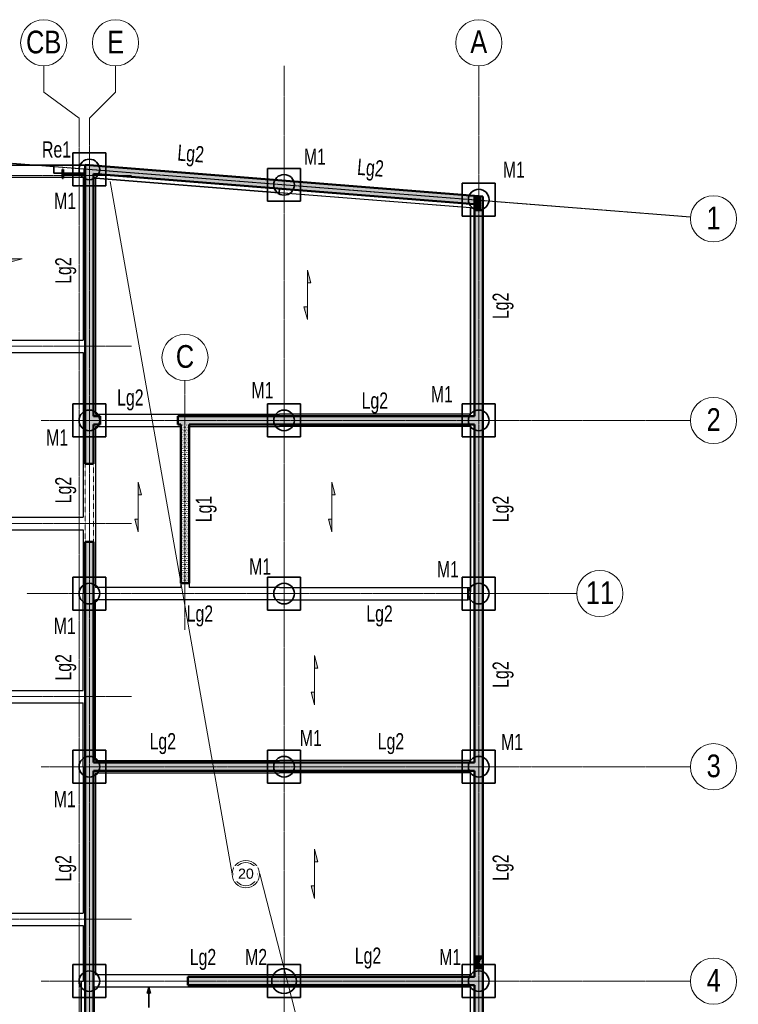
# Model space of a CAD drawing. Header units: millimetres. Extents: x 8234 to 125818, y -4600 to 79170.
# Tile 6 of 10: x 28747 to 46189, y 55287 to 79170. Entities that reach past the tile are written whole.
import ezdxf

# ---------------------------------------------------------------- set-up
doc = ezdxf.new("R2010")
doc.units = ezdxf.units.MM
for name, pattern in [('AREST - Caché - Court', [2.0292, 1.5, -0.5292]), ('Ligne de quadrillage', [11, 1, -1, 8, -1]), ('Projeté', [3.96875, 2.38125, -1.5875])]:
    doc.linetypes.add(name, pattern=pattern)
for name, color, linetype, lineweight in [('A-DETL-GENF', 92, 'Projeté', 15), ('A-DETL-MEDM', 33, 'Continuous', 25), ('A-DETL-THIN', 151, 'Continuous', 20), ('A-DOOR', 31, 'Continuous', 20), ('A-FLOR', 192, 'Continuous', 15), ('A-GLAZ', 151, 'Continuous', 20), ('A-WALL', 113, 'Continuous', 20), ('A-WALL-PATT', 111, 'Continuous', 30), ('G-ANNO-TEXT', 231, 'Continuous', 15), ('S-BEAM', 12, 'Continuous', 15), ('S-BEAM-IDEN', 2, 'Continuous', 15), ('S-COLS', 52, 'Continuous', 15), ('S-FLOR-SYMB', 171, 'Continuous', 15), ('S-FNDN', 32, 'Continuous', 20), ('S-FNDN-IDEN', 2, 'Continuous', 15), ('S-GRID', 1, 'Continuous', 15), ('S-GRID-IDEN', 1, 'Continuous', 15)]:
    doc.layers.add(name, color=color, linetype=linetype, lineweight=lineweight)
doc.styles.add('Arial', font='arial.ttf', dxfattribs={"width": 0.8, "height": 550.778443})
doc.styles.add('Arial_1', font='arial.ttf', dxfattribs={"height": 245.883234})
doc.styles.add('Arial_2', font='arial.ttf', dxfattribs={"width": 0.7, "height": 393.413174})
pattern_1 = [(0, (869.333, 232.937), (23.813, 47.625), [3.353, -44.272])]
pattern_2 = [(0, (869.333, 232.937), (7.938, 15.875), [3.353, -12.522])]

# ---------------------------------------------------------------- blocks, each defined once
blk = doc.blocks.new('Porte-Ouverture - 189x280h-944138-FONDATIONS')
at = {"layer": 'A-DETL-GENF'}
for p, q in [((937, 100), (-953, 100)), ((-953, -100), (937, -100))]:
    blk.add_line(p, q, dxfattribs=at)
at = {"layer": 'A-DETL-MEDM'}
for p, q in [((-953, 100), (-953, -100)), ((937, -100), (937, 100))]:
    blk.add_line(p, q, dxfattribs=at)
blk = doc.blocks.new('IPE-Poutrelles-Poteau - IPE550-V8-FONDATIONS')
at = {"layer": 'S-COLS', "linetype": 'AREST - Caché - Court'}
h = blk.add_hatch(dxfattribs=at)
h.set_pattern_fill('FP_12', color=230, style=0, pattern_type=2)
h.set_pattern_definition([(270, (-75196.865, 29194.715), (15.875, -7.937), [3.353, -12.522])])
edge = h.paths.add_edge_path(flags=0)
edge.add_line((105, 275), (105, 257.8))
edge.add_line((105, 257.8), (29.55, 257.8))
edge.add_arc((29.55, 233.8), 24, 90, 180)
edge.add_line((5.55, 233.8), (5.55, -233.8))
edge.add_arc((29.55, -233.8), 24, 180, 270)
edge.add_line((29.55, -257.8), (105, -257.8))
edge.add_line((105, -257.8), (105, -275))
edge.add_line((105, -275), (-105, -275))
edge.add_line((-105, -275), (-105, -257.8))
edge.add_line((-105, -257.8), (-29.55, -257.8))
edge.add_arc((-29.55, -233.8), 24, 270, 360)
edge.add_line((-5.55, -233.8), (-5.55, 233.8))
edge.add_arc((-29.55, 233.8), 24, 0, 90)
edge.add_line((-29.55, 257.8), (-105, 257.8))
edge.add_line((-105, 257.8), (-105, 275))
edge.add_line((-105, 275), (105, 275))
at = {"layer": 'S-COLS', "lineweight": 50}
for p, q in [((105, 275), (-105, 275)), ((-105, 275), (-105, 257.8)), ((-105, 257.8), (-29.55, 257.8)), ((29.55, 257.8), (105, 257.8)), ((105, 257.8), (105, 275)), ((-5.55, 233.8), (-5.55, -233.8)), ((5.55, -233.8), (5.55, 233.8)), ((-29.55, -257.8), (-105, -257.8)), ((-105, -257.8), (-105, -275)), ((-105, -275), (105, -275)), ((105, -257.8), (29.55, -257.8)), ((105, -275), (105, -257.8))]:
    blk.add_line(p, q, dxfattribs=at)
at = {"layer": 'S-COLS', "linetype": 'AREST - Caché - Court'}
for p, q in [((-105, 275), (-105, 275)), ((-105, 257.8), (-105, 257.8)), ((105, 275), (105, 275)), ((105, 257.8), (105, 257.8)), ((-105, -257.8), (-105, -257.8)), ((-105, -275), (-105, -275)), ((105, -257.8), (105, -257.8)), ((105, -275), (105, -275))]:
    blk.add_line(p, q, dxfattribs=at)
at = {"layer": 'S-COLS', "lineweight": 50}
for centre, start, end in [((-29.55, 233.8), 0, 90), ((29.55, 233.8), 90, 180), ((-29.55, -233.8), 270, 0), ((29.55, -233.8), 180, 270)]:
    blk.add_arc(centre, 24, start, end, dxfattribs=at)
blk = doc.blocks.new('Poteaux angle - 20 x 35cm-1117564-FONDATIONS')
at = {"layer": 'S-COLS', "linetype": 'AREST - Caché - Court'}
h = blk.add_hatch(dxfattribs=at)
h.set_pattern_fill('FP_14', color=230, style=0, pattern_type=2)
h.set_pattern_definition(pattern_2)
h.paths.add_polyline_path([(39989, 74550), (39789, 74550), (39789, 74899), (39989, 74883)], flags=0)
at = {"layer": 'S-COLS', "lineweight": 50}
for p, q in [((39989, 74883), (39789, 74899)), ((39789, 74899), (39789, 74550)), ((39989, 74550), (39989, 74883)), ((39789, 74550), (39989, 74550))]:
    blk.add_line(p, q, dxfattribs=at)
at = {"layer": 'S-COLS', "linetype": 'AREST - Caché - Court'}
for p, q in [((39789, 74899), (39789, 74899)), ((39989, 74883), (39989, 74883)), ((39789, 74550), (39789, 74550)), ((39989, 74550), (39989, 74550))]:
    blk.add_line(p, q, dxfattribs=at)
blk = doc.blocks.new('Resa avec pochage-vue vers le haut - RESA 31x40h-1201241-FONDATIONS')
at = {"layer": 'A-DETL-GENF', "linetype": 'Continuous'}
blk.add_hatch(color=256, dxfattribs=at).paths.add_polyline_path([(-30, 0), (-185, -100), (-185, 100)], flags=0)
at = {"layer": 'A-GLAZ', "lineweight": 15}
blk.add_hatch(color=256, dxfattribs=at).paths.add_polyline_path([(-30, 0), (125, 100), (125, -100)], flags=0)
at = {"layer": 'A-DETL-GENF', "linetype": 'Continuous'}
for p, q in [((-30, 0), (-185, 100)), ((-185, 100), (-185, -100)), ((-185, -100), (-30, 0)), ((125, 100), (-30, 0)), ((-30, 0), (125, -100)), ((125, -100), (125, 100))]:
    blk.add_line(p, q, dxfattribs=at)
blk = doc.blocks.new('Quadrillage - M_Extrémité de la ligne de quadrillage - Cercle Arest-424986-FONDATIONS')
at = {"layer": 'S-GRID-IDEN'}
blk.add_circle((0, 0), 5.6, dxfattribs=at)
blk = doc.blocks.new('M_Sens de portée fixe - Dalle unidirectionnelle - 06 mm-77493-FONDATIONS')
at = {"layer": 'S-FLOR-SYMB'}
for points in [[(-2.93, 0.82), (-2.93, 0), (-6, 0)], [(2.93, -0.82), (2.93, 0), (6, 0)]]:
    blk.add_hatch(color=256, dxfattribs=at).paths.add_polyline_path(points, flags=0)
for p, q in [((-2.93, 0.82), (-6, 0)), ((0, 0), (-6, 0)), ((-2.93, 0), (-2.93, 0.82)), ((0, 0), (6, 0)), ((2.93, -0.82), (6, 0)), ((2.93, 0), (2.93, -0.82))]:
    blk.add_line(p, q, dxfattribs=at)
blk = doc.blocks.new('Etiquette Dalle Epaisseur-AREST - Dalle Brut-1108061-FONDATIONS')
at = {"layer": 'S-FNDN-IDEN'}
for radius in [3.31, 2.81]:
    blk.add_circle((0, -2.59), radius, dxfattribs=at)
blk = doc.blocks.new('M_Sens de portée fixe - Dalle bidirectionnelle - 06 mm-77499-FONDATIONS')
at = {"layer": 'S-FLOR-SYMB'}
for points in [[(0, 3), (0, 6), (0.8, 3)], [(-2.93, 0.82), (-2.93, 0), (-6, 0)], [(2.93, -0.82), (2.93, 0), (6, 0)], [(0, -3), (0, -6), (-0.82, -3)]]:
    blk.add_hatch(color=256, dxfattribs=at).paths.add_polyline_path(points, flags=0)
for p, q in [((0, 6), (0, 0)), ((0.8, 3), (0, 6)), ((0, 3), (0.8, 3)), ((-2.93, 0.82), (-6, 0)), ((0, 0), (-6, 0)), ((-2.93, 0), (-2.93, 0.82)), ((0, 0), (6, 0)), ((0, -6), (0, 0)), ((2.93, -0.82), (6, 0)), ((2.93, 0), (2.93, -0.82)), ((0, -3), (-0.82, -3)), ((-0.82, -3), (0, -6))]:
    blk.add_line(p, q, dxfattribs=at)

msp = doc.modelspace()

# ---------------------------------------------------------------- hatches: boundary and pattern name
at = {"layer": 'A-WALL-PATT', "lineweight": 15}
h = msp.add_hatch(dxfattribs=at)
h.set_pattern_fill('FP_1', color=256, style=0, pattern_type=2)
h.set_pattern_definition(pattern_1)
h.paths.add_polyline_path([(30339.05, 27128.48), (30539.05, 27128.48), (30539.05, 26549.8), (30539.05, 26349.8), (30339.05, 26349.8)], flags=0)
h.paths.add_polyline_path([(30339.05, 35966.85), (30539.05, 35966.85), (30539.05, 33129.8), (30539.05, 32929.8), (30539.05, 28618.48), (30339.05, 28618.48)], flags=0)
h.paths.add_polyline_path([(30339.05, 40751.85), (30539.05, 40751.85), (30539.05, 40099.8), (30539.05, 39899.8), (30539.05, 36996.85), (30339.05, 36996.85)], flags=0)
h.paths.add_polyline_path([(30339.05, 45434.8), (30539.05, 45434.8), (30539.05, 42051.85), (30339.05, 42051.85)], flags=0)
h.paths.add_polyline_path([(30339.05, 50319.8), (30539.05, 50319.8), (30539.05, 47029.8), (30539.05, 46829.8), (30539.05, 46724.8), (30339.05, 46724.8)], flags=0)
h.paths.add_polyline_path([(30339.05, 66507.8), (30539.05, 66507.8), (30539.05, 61149.8), (30539.05, 60949.8), (30339.05, 60949.8)], flags=0)
h.paths.add_polyline_path([(30339.05, 75645.83), (30539.05, 75630.01), (30539.05, 75429.39), (30539.05, 69549.8), (30539.05, 69349.8), (30539.05, 68397.8), (30339.05, 68397.8)], flags=0)
h = msp.add_hatch(dxfattribs=at)
h.set_pattern_fill('FP_1', color=256, style=0, pattern_type=2)
h.set_pattern_definition(pattern_1)
h.paths.add_polyline_path([(39789.05, 74898.6), (39789.05, 74697.98), (30539.05, 75429.39), (30539.05, 75630.01)], flags=0)
h = msp.add_hatch(dxfattribs=at)
h.set_pattern_fill('FP_1', color=256, style=0, pattern_type=2)
h.set_pattern_definition(pattern_1)
h.paths.add_polyline_path([(39989.05, 56461.2), (39789.05, 56461.2), (39789.05, 60949.8), (39789.05, 61149.8), (39789.05, 69349.8), (39789.05, 69549.8), (39789.05, 74697.98), (39789.05, 74898.6), (39989.05, 74882.79)], flags=0)
h.paths.add_polyline_path([(39989.05, 51919.8), (39789.05, 51919.8), (39789.05, 55749.8), (39789.05, 55949.8), (39789.05, 56151.2), (39989.05, 56151.2)], flags=0)
h.paths.add_polyline_path([(39989.05, 50069.8), (39789.05, 50069.8), (39789.05, 50179.8), (39789.05, 50379.8), (39789.05, 50429.8), (39989.05, 50429.8)], flags=0)
h.paths.add_polyline_path([(39989.05, 42651.85), (39789.05, 42651.85), (39789.05, 46829.8), (39789.05, 47029.8), (39789.05, 49069.8), (39989.05, 49069.8)], flags=0)
h.paths.add_polyline_path([(39989.05, 39411.85), (39789.05, 39411.85), (39789.05, 39899.8), (39789.05, 40099.8), (39789.05, 40761.85), (39989.05, 40761.85)], flags=0)
h.paths.add_polyline_path([(39989.05, 26349.8), (39789.05, 26349.8), (39789.05, 26549.8), (39789.05, 32929.8), (39789.05, 33129.8), (39789.05, 38411.85), (39989.05, 38411.85)], flags=0)
h = msp.add_hatch(dxfattribs=at)
h.set_pattern_fill('FP_1', color=256, style=0, pattern_type=2)
h.set_pattern_definition(pattern_1)
h.paths.add_polyline_path([(32589.05, 69349.8), (32589.05, 69549.8), (39789.05, 69549.8), (39789.05, 69349.8), (32859.05, 69349.8), (32659.05, 69349.8)], flags=0)
h.paths.add_polyline_path([(30539.05, 69349.8), (30539.05, 69549.8), (30699.05, 69549.8), (30699.05, 69349.8)], flags=0)
h = msp.add_hatch(dxfattribs=at)
h.set_pattern_fill('FP_1', color=256, style=0, pattern_type=2)
h.set_pattern_definition(pattern_1)
h.paths.add_polyline_path([(32859.05, 65499.8), (32659.05, 65499.8), (32659.05, 69349.8), (32859.05, 69349.8)], flags=0)
h = msp.add_hatch(dxfattribs=at)
h.set_pattern_fill('FP_1', color=256, style=0, pattern_type=2)
h.set_pattern_definition(pattern_1)
h.paths.add_polyline_path([(30539.05, 60949.8), (30539.05, 61149.8), (39789.05, 61149.8), (39789.05, 60949.8)], flags=0)
h = msp.add_hatch(dxfattribs=at)
h.set_pattern_fill('FP_1', color=256, style=0, pattern_type=2)
h.set_pattern_definition(pattern_1)
h.paths.add_polyline_path([(30539.05, 53102.3), (30339.05, 53102.3), (30339.05, 60949.8), (30539.05, 60949.8)], flags=0)
h.paths.add_polyline_path([(30539.05, 51902.3), (30339.05, 51902.3), (30339.05, 52102.3), (30539.05, 52102.3)], flags=0)
h.paths.add_polyline_path([(30539.05, 50319.8), (30339.05, 50319.8), (30339.05, 50412.3), (30539.05, 50412.3)], flags=0)
h = msp.add_hatch(dxfattribs=at)
h.set_pattern_fill('FP_1', color=256, style=0, pattern_type=2)
h.set_pattern_definition(pattern_1)
h.paths.add_polyline_path([(32829.05, 55749.8), (32829.05, 55949.8), (39789.05, 55949.8), (39789.05, 55749.8)], flags=0)
at = {"layer": 'S-COLS', "linetype": 'AREST - Caché - Court'}
h = msp.add_hatch(dxfattribs=at)
h.set_pattern_fill('FP_14', color=230, style=0, pattern_type=2)
h.set_pattern_definition(pattern_2)
h.paths.add_polyline_path([(39989.05, 56151.2), (39789.05, 56151.2), (39789.05, 56461.2), (39989.05, 56461.2)], flags=0)

# ---------------------------------------------------------------- linework, layer by layer
at = {"layer": 'A-DETL-THIN'}
for p, q in [((33902.71, 58449.8), (30941.1, 75245.94)), ((34572.66, 58449.8), (39148.41, 40627.83))]:
    msp.add_line(p, q, dxfattribs=at)
at = {"layer": 'A-FLOR'}
for p, q in [((26552.16, 75344.77), (30289.05, 75344.77)), ((30289.05, 75344.77), (30289.05, 71399.8)), ((30589.05, 69599.8), (30589.05, 75325.12)), ((35053.94, 75072.39), (39789.05, 74697.98)), ((30289.05, 71399.8), (25463.07, 71399.8)), ((25416.04, 71099.8), (30289.05, 71099.8)), ((30289.05, 71099.8), (30289.05, 67099.8)), ((39689.05, 69599.8), (30589.05, 69599.8)), ((30589.05, 65399.8), (30589.05, 69299.8)), ((30589.05, 69299.8), (32659.05, 69299.8)), ((32859.05, 69299.8), (39689.05, 69299.8)), ((30289.05, 67099.8), (25416.04, 67099.8)), ((25416.04, 66799.8), (30289.05, 66799.8)), ((30289.05, 66799.8), (30289.05, 62902.75)), ((32659.05, 65499.8), (32659.05, 65399.8)), ((32859.05, 65399.8), (32859.05, 65499.8)), ((32659.05, 65399.8), (30589.05, 65399.8)), ((32859.05, 65399.8), (39689.05, 65399.8)), ((30589.05, 61199.8), (30589.05, 65099.8)), ((39689.05, 65099.8), (30589.05, 65099.8)), ((30289.05, 62902.75), (25416.04, 62902.75)), ((25416.04, 62602.75), (30289.05, 62602.75)), ((30289.05, 62602.75), (30289.05, 57499.8)), ((39689.05, 61199.8), (30589.05, 61199.8)), ((30589.05, 55999.8), (30589.05, 60899.8)), ((30589.05, 60899.8), (39689.05, 60899.8)), ((30289.05, 57499.8), (25416.04, 57499.8)), ((25416.04, 57199.8), (30289.05, 57199.8)), ((30289.05, 57199.8), (30289.05, 55849.8)), ((39689.05, 55999.8), (30589.05, 55999.8)), ((30559.05, 50429.8), (30559.05, 55699.8)), ((30559.05, 55699.8), (39689.05, 55699.8))]:
    msp.add_line(p, q, dxfattribs=at)
at = {"layer": 'A-WALL', "lineweight": 50}
for p, q in [((30339.05, 75645.83), (30339.05, 68397.8)), ((39989.05, 74882.79), (30339.05, 75645.83)), ((30539.05, 69549.8), (30539.05, 75429.39)), ((30539.05, 75429.39), (39789.05, 74697.98)), ((39989.05, 56461.2), (39989.05, 74882.79)), ((39789.05, 74697.98), (39789.05, 69549.8)), ((30699.05, 69549.8), (30539.05, 69549.8)), ((30699.05, 69349.8), (30699.05, 69549.8)), ((39789.05, 69549.8), (32589.05, 69549.8)), ((32589.05, 69549.8), (32589.05, 69349.8)), ((30539.05, 68397.8), (30539.05, 69349.8)), ((30539.05, 69349.8), (30699.05, 69349.8)), ((32589.05, 69349.8), (32659.05, 69349.8)), ((32659.05, 69349.8), (32659.05, 65499.8)), ((32859.05, 65499.8), (32859.05, 69349.8)), ((32859.05, 69349.8), (39789.05, 69349.8)), ((39789.05, 69349.8), (39789.05, 61149.8)), ((30339.05, 68397.8), (30539.05, 68397.8)), ((30539.05, 66507.8), (30339.05, 66507.8)), ((30339.05, 66507.8), (30339.05, 53102.3)), ((30539.05, 61149.8), (30539.05, 66507.8)), ((32659.05, 65499.8), (32859.05, 65499.8)), ((39789.05, 61149.8), (30539.05, 61149.8)), ((30539.05, 60949.8), (39789.05, 60949.8)), ((30539.05, 53102.3), (30539.05, 60949.8)), ((39789.05, 60949.8), (39789.05, 56461.2)), ((39789.05, 56151.2), (39789.05, 55949.8)), ((39989.05, 51919.8), (39989.05, 56151.2)), ((39789.05, 55949.8), (32829.05, 55949.8)), ((32829.05, 55949.8), (32829.05, 55749.8)), ((32829.05, 55749.8), (39789.05, 55749.8)), ((39789.05, 55749.8), (39789.05, 51919.8))]:
    msp.add_line(p, q, dxfattribs=at)
at = {"layer": 'G-ANNO-TEXT', "color": 250, "lineweight": 35}
for q in [(31839.12, 55545.92), (31919.5, 55545.92), (31879.31, 55206.17)]:
    msp.add_line((31879.31, 55695.92), q, dxfattribs=at)
at = {"layer": 'S-BEAM', "color": 1, "lineweight": 30}
for p, q in [((30351.74, 75644.77), (25266.04, 75644.77)), ((27589.21, 75644.77), (29576.65, 75644.77)), ((29576.65, 75444.77), (29576.65, 75644.77)), ((29576.65, 75644.77), (29576.65, 75444.77)), ((29576.65, 75644.77), (30339.05, 75644.77)), ((30339.05, 75644.77), (30351.74, 75644.77)), ((30339.05, 75525.71), (30339.05, 75644.77)), ((30339.05, 75644.77), (30339.05, 75444.77)), ((30347.17, 75628.45), (30348.49, 75645.08)), ((30348.49, 75645.08), (30347.17, 75628.45)), ((30351.74, 75628.45), (30347.17, 75628.45)), ((30347.17, 75628.45), (30351.74, 75628.45)), ((30348.49, 75645.08), (35069.7, 75271.77)), ((30348.49, 75645.08), (30539.05, 75630.01)), ((30351.74, 75644.77), (30351.74, 75628.45)), ((30351.74, 75628.45), (30351.74, 75644.77)), ((30289.05, 75344.77), (26552.16, 75344.77)), ((30339.05, 75444.77), (29576.65, 75444.77)), ((29576.65, 75444.77), (30339.05, 75444.77)), ((30289.05, 75344.77), (30289.05, 71399.8)), ((35046.05, 74972.7), (30589.05, 75325.12)), ((30589.05, 75325.12), (35046.05, 74972.7)), ((30589.05, 75325.12), (30589.05, 69599.8)), ((39989.05, 74882.79), (35069.7, 75271.77)), ((35053.94, 75072.39), (35046.05, 74972.7)), ((35046.05, 74972.7), (35053.94, 75072.39)), ((39689.05, 74605.58), (35046.05, 74972.7)), ((39789.05, 74597.67), (35046.05, 74972.7)), ((39989.05, 74882.79), (39989.05, 74581.85)), ((39689.05, 69599.8), (39689.05, 74605.58)), ((39689.05, 74605.58), (39689.05, 69599.8)), ((39689.05, 74605.58), (39789.05, 74597.67)), ((39989.05, 74581.85), (39989.05, 69299.8)), ((25463.07, 71399.8), (30289.05, 71399.8)), ((25416.04, 71099.8), (30289.05, 71099.8)), ((30289.05, 71099.8), (30289.05, 69449.8)), ((30589.05, 69599.8), (35049.05, 69599.8)), ((39689.05, 69599.8), (35049.05, 69599.8)), ((30289.05, 69449.8), (30289.05, 67099.8)), ((30589.05, 69299.8), (32659.05, 69299.8)), ((30589.05, 69299.8), (30589.05, 65399.8)), ((32659.05, 69299.8), (32659.05, 65399.8)), ((32859.05, 69299.8), (35049.05, 69299.8)), ((32859.05, 69299.8), (32859.05, 65399.8)), ((39689.05, 69299.8), (35049.05, 69299.8)), ((39689.05, 65399.8), (39689.05, 69299.8)), ((39689.05, 69299.8), (39689.05, 65289.8)), ((39989.05, 69299.8), (39989.05, 65289.8)), ((25416.04, 67099.8), (30289.05, 67099.8)), ((25416.04, 66799.8), (30289.05, 66799.8)), ((30289.05, 66799.8), (30289.05, 65249.8)), ((30289.05, 62902.75), (30289.05, 65249.8)), ((32659.05, 65399.8), (30589.05, 65399.8)), ((35054.05, 65399.8), (32859.05, 65399.8)), ((35054.05, 65399.8), (39626.75, 65399.8)), ((39626.75, 65099.8), (39626.75, 65399.8)), ((39626.75, 65399.8), (39626.75, 65099.8)), ((39689.05, 65289.8), (39689.05, 65399.8)), ((39689.05, 61199.8), (39689.05, 65289.8)), ((39689.05, 65099.8), (39689.05, 65289.8)), ((39989.05, 61149.8), (39989.05, 65289.8)), ((35054.05, 65099.8), (30589.05, 65099.8)), ((30589.05, 61199.8), (30589.05, 65099.8)), ((35054.05, 65099.8), (39626.75, 65099.8)), ((39689.05, 61199.8), (39689.05, 65099.8)), ((25416.04, 62902.75), (30289.05, 62902.75)), ((25416.04, 62602.75), (30289.05, 62602.75)), ((30289.05, 61049.8), (30289.05, 62602.75)), ((30589.05, 61199.8), (35054.05, 61199.8)), ((39689.05, 61199.8), (35054.05, 61199.8)), ((39989.05, 55699.8), (39989.05, 61149.8)), ((30289.05, 61049.8), (30289.05, 57499.8)), ((30589.05, 60899.8), (30589.05, 55999.8)), ((30589.05, 60899.8), (35054.05, 60899.8)), ((39689.05, 60899.8), (35054.05, 60899.8)), ((39689.05, 55999.8), (39689.05, 60899.8)), ((39689.05, 55999.8), (39689.05, 60899.8)), ((25416.04, 57499.8), (30289.05, 57499.8)), ((25416.04, 57199.8), (30289.05, 57199.8)), ((30289.05, 57199.8), (30289.05, 55849.8)), ((35049.05, 55999.8), (30589.05, 55999.8)), ((39689.05, 55999.8), (35049.05, 55999.8)), ((30239.05, 52099.8), (30239.05, 55849.8)), ((30239.05, 55849.8), (30239.05, 52099.8)), ((30239.05, 55849.8), (30289.05, 55849.8)), ((30239.05, 55849.8), (30289.05, 55849.8)), ((35049.05, 55699.8), (30539.05, 55699.8)), ((30559.05, 55699.8), (30539.05, 55699.8)), ((30539.05, 55699.8), (30539.05, 50429.8)), ((39689.05, 55699.8), (35049.05, 55699.8)), ((39689.05, 50429.8), (39689.05, 55699.8)), ((39689.05, 50429.8), (39689.05, 55699.8)), ((39989.05, 50129.8), (39989.05, 55699.8))]:
    msp.add_line(p, q, dxfattribs=at)
at = {"layer": 'S-BEAM-IDEN'}
msp.add_line((37369.05, 69599.8), (37643.36, 69599.8), dxfattribs=at)
at = {"layer": 'S-COLS', "lineweight": 50}
for p, q in [((39789.05, 56461.2), (39789.05, 56151.2)), ((39989.05, 56151.2), (39989.05, 56461.2))]:
    msp.add_line(p, q, dxfattribs=at)
at = {"layer": 'S-FNDN', "color": 3, "lineweight": 35}
for p, q in [((30838.65, 75937.64), (30038.65, 75937.64)), ((30038.65, 75937.64), (30038.65, 75137.64)), ((30038.65, 75137.64), (30038.65, 75937.64)), ((30038.65, 75937.64), (30838.65, 75937.64)), ((30838.65, 75137.64), (30838.65, 75937.64)), ((30838.65, 75937.64), (30838.65, 75137.64)), ((35564.05, 75564), (34764.05, 75564)), ((34764.05, 75564), (34764.05, 74764)), ((34764.05, 74764), (34764.05, 75564)), ((34764.05, 75564), (35564.05, 75564)), ((35564.05, 74764), (35564.05, 75564)), ((35564.05, 75564), (35564.05, 74764)), ((30038.65, 75137.64), (30838.65, 75137.64)), ((30838.65, 75137.64), (30038.65, 75137.64)), ((40289.05, 75205.93), (39489.05, 75205.93)), ((39489.05, 75205.93), (39489.05, 74405.93)), ((39489.05, 74405.93), (39489.05, 75205.93)), ((39489.05, 75205.93), (40289.05, 75205.93)), ((40289.05, 74405.93), (40289.05, 75205.93)), ((40289.05, 75205.93), (40289.05, 74405.93)), ((34764.05, 74764), (35564.05, 74764)), ((35564.05, 74764), (34764.05, 74764)), ((39489.05, 74405.93), (40289.05, 74405.93)), ((40289.05, 74405.93), (39489.05, 74405.93)), ((30839.05, 69849.8), (30039.05, 69849.8)), ((30039.05, 69849.8), (30039.05, 69049.8)), ((30039.05, 69049.8), (30039.05, 69849.8)), ((30039.05, 69849.8), (30839.05, 69849.8)), ((30839.05, 69049.8), (30839.05, 69849.8)), ((30839.05, 69849.8), (30839.05, 69049.8)), ((35564.05, 69849.8), (34764.05, 69849.8)), ((34764.05, 69849.8), (34764.05, 69049.8)), ((34764.05, 69049.8), (34764.05, 69849.8)), ((34764.05, 69849.8), (35564.05, 69849.8)), ((35564.05, 69049.8), (35564.05, 69849.8)), ((35564.05, 69849.8), (35564.05, 69049.8)), ((40289.05, 69849.8), (39489.05, 69849.8)), ((39489.05, 69849.8), (39489.05, 69049.8)), ((39489.05, 69049.8), (39489.05, 69849.8)), ((39489.05, 69849.8), (40289.05, 69849.8)), ((40289.05, 69049.8), (40289.05, 69849.8)), ((40289.05, 69849.8), (40289.05, 69049.8)), ((30039.05, 69049.8), (30839.05, 69049.8)), ((30839.05, 69049.8), (30039.05, 69049.8)), ((34764.05, 69049.8), (35564.05, 69049.8)), ((35564.05, 69049.8), (34764.05, 69049.8)), ((39489.05, 69049.8), (40289.05, 69049.8)), ((40289.05, 69049.8), (39489.05, 69049.8)), ((30839.05, 65649.8), (30039.05, 65649.8)), ((30039.05, 65649.8), (30039.05, 64849.8)), ((30039.05, 64849.8), (30039.05, 65649.8)), ((30039.05, 65649.8), (30839.05, 65649.8)), ((30839.05, 64849.8), (30839.05, 65649.8)), ((30839.05, 65649.8), (30839.05, 64849.8)), ((35564.05, 65649.8), (34764.05, 65649.8)), ((34764.05, 65649.8), (34764.05, 64849.8)), ((34764.05, 64849.8), (34764.05, 65649.8)), ((34764.05, 65649.8), (35564.05, 65649.8)), ((35564.05, 64849.8), (35564.05, 65649.8)), ((35564.05, 65649.8), (35564.05, 64849.8)), ((40289.05, 65649.8), (39489.05, 65649.8)), ((39489.05, 65649.8), (39489.05, 64849.8)), ((39489.05, 64849.8), (39489.05, 65649.8)), ((39489.05, 65649.8), (40289.05, 65649.8)), ((40289.05, 64849.8), (40289.05, 65649.8)), ((40289.05, 65649.8), (40289.05, 64849.8)), ((30039.05, 64849.8), (30839.05, 64849.8)), ((30839.05, 64849.8), (30039.05, 64849.8)), ((34764.05, 64849.8), (35564.05, 64849.8)), ((35564.05, 64849.8), (34764.05, 64849.8)), ((39489.05, 64849.8), (40289.05, 64849.8)), ((40289.05, 64849.8), (39489.05, 64849.8)), ((30839.05, 61449.8), (30039.05, 61449.8)), ((30039.05, 61449.8), (30039.05, 60649.8)), ((30039.05, 60649.8), (30039.05, 61449.8)), ((30039.05, 61449.8), (30839.05, 61449.8)), ((30839.05, 60649.8), (30839.05, 61449.8)), ((30839.05, 61449.8), (30839.05, 60649.8)), ((35564.05, 61449.8), (34764.05, 61449.8)), ((34764.05, 61449.8), (34764.05, 60649.8)), ((34764.05, 60649.8), (34764.05, 61449.8)), ((34764.05, 61449.8), (35564.05, 61449.8)), ((35564.05, 60649.8), (35564.05, 61449.8)), ((35564.05, 61449.8), (35564.05, 60649.8)), ((40289.05, 61449.8), (39489.05, 61449.8)), ((39489.05, 61449.8), (39489.05, 60649.8)), ((39489.05, 60649.8), (39489.05, 61449.8)), ((39489.05, 61449.8), (40289.05, 61449.8)), ((40289.05, 60649.8), (40289.05, 61449.8)), ((40289.05, 61449.8), (40289.05, 60649.8)), ((30039.05, 60649.8), (30839.05, 60649.8)), ((30839.05, 60649.8), (30039.05, 60649.8)), ((34764.05, 60649.8), (35564.05, 60649.8)), ((35564.05, 60649.8), (34764.05, 60649.8)), ((39489.05, 60649.8), (40289.05, 60649.8)), ((40289.05, 60649.8), (39489.05, 60649.8)), ((30839.05, 56249.8), (30039.05, 56249.8)), ((30039.05, 56249.8), (30039.05, 55449.8)), ((30039.05, 55449.8), (30039.05, 56249.8)), ((30039.05, 56249.8), (30839.05, 56249.8)), ((30839.05, 55449.8), (30839.05, 56249.8)), ((30839.05, 56249.8), (30839.05, 55449.8)), ((35564.05, 56249.8), (34764.05, 56249.8)), ((34764.05, 56249.8), (34764.05, 55449.8)), ((34764.05, 55449.8), (34764.05, 56249.8)), ((34764.05, 56249.8), (35564.05, 56249.8)), ((35564.05, 55449.8), (35564.05, 56249.8)), ((35564.05, 56249.8), (35564.05, 55449.8)), ((40289.05, 56249.8), (39489.05, 56249.8)), ((39489.05, 56249.8), (39489.05, 55449.8)), ((39489.05, 55449.8), (39489.05, 56249.8)), ((39489.05, 56249.8), (40289.05, 56249.8)), ((40289.05, 55449.8), (40289.05, 56249.8)), ((40289.05, 56249.8), (40289.05, 55449.8)), ((30039.05, 55449.8), (30839.05, 55449.8)), ((30839.05, 55449.8), (30039.05, 55449.8)), ((34764.05, 55449.8), (35564.05, 55449.8)), ((35564.05, 55449.8), (34764.05, 55449.8)), ((39489.05, 55449.8), (40289.05, 55449.8)), ((40289.05, 55449.8), (39489.05, 55449.8))]:
    msp.add_line(p, q, dxfattribs=at)
for centre, radius, start, end in [((30438.65, 75537.64), 250, 0, 180), ((30438.65, 75537.64), 250, 0, 180), ((30438.65, 75537.64), 250, 180, 0), ((30438.65, 75537.64), 250, 180, 0), ((35164.05, 75164), 250, 0, 180), ((35164.05, 75164), 250, 0, 180), ((35164.05, 75164), 250, 180, 0), ((35164.05, 75164), 250, 180, 0), ((39889.05, 74805.93), 250, 0, 180), ((39889.05, 74805.93), 250, 0, 180), ((39889.05, 74805.93), 250, 180, 0), ((39889.05, 74805.93), 250, 180, 0), ((30439.05, 69449.8), 250, 0, 180), ((30439.05, 69449.8), 250, 0, 180), ((35164.05, 69449.8), 250, 0, 180), ((35164.05, 69449.8), 250, 0, 180), ((39889.05, 69449.8), 250, 0, 180), ((39889.05, 69449.8), 250, 0, 180), ((30439.05, 69449.8), 250, 180, 0), ((30439.05, 69449.8), 250, 180, 0), ((35164.05, 69449.8), 250, 180, 0), ((35164.05, 69449.8), 250, 180, 0), ((39889.05, 69449.8), 250, 180, 0), ((39889.05, 69449.8), 250, 180, 0), ((30439.05, 65249.8), 250, 0, 180), ((30439.05, 65249.8), 250, 0, 180), ((35164.05, 65249.8), 250, 0, 180), ((35164.05, 65249.8), 250, 0, 180), ((39889.05, 65249.8), 250, 0, 180), ((39889.05, 65249.8), 250, 0, 180), ((30439.05, 65249.8), 250, 180, 0), ((30439.05, 65249.8), 250, 180, 0), ((35164.05, 65249.8), 250, 180, 0), ((35164.05, 65249.8), 250, 180, 0), ((39889.05, 65249.8), 250, 180, 0), ((39889.05, 65249.8), 250, 180, 0), ((30439.05, 61049.8), 250, 0, 180), ((30439.05, 61049.8), 250, 0, 180), ((35164.05, 61049.8), 250, 0, 180), ((35164.05, 61049.8), 250, 0, 180), ((39889.05, 61049.8), 250, 0, 180), ((39889.05, 61049.8), 250, 0, 180), ((30439.05, 61049.8), 250, 180, 0), ((30439.05, 61049.8), 250, 180, 0), ((35164.05, 61049.8), 250, 180, 0), ((35164.05, 61049.8), 250, 180, 0), ((39889.05, 61049.8), 250, 180, 0), ((39889.05, 61049.8), 250, 180, 0), ((35164.05, 55849.8), 300, 0, 180), ((35164.05, 55849.8), 300, 0, 180), ((30439.05, 55849.8), 250, 0, 180), ((30439.05, 55849.8), 250, 0, 180), ((39889.05, 55849.8), 250, 0, 180), ((39889.05, 55849.8), 250, 0, 180), ((30439.05, 55849.8), 250, 180, 0), ((30439.05, 55849.8), 250, 180, 0), ((35164.05, 55849.8), 300, 180, 0), ((35164.05, 55849.8), 300, 180, 0), ((39889.05, 55849.8), 250, 180, 0), ((39889.05, 55849.8), 250, 180, 0)]:
    msp.add_arc(centre, radius, start, end, dxfattribs=at)
at = {"layer": 'S-GRID'}
for p, q in [((29329.58, 77414.8), (29329.58, 78049.8)), ((31074.05, 77414.8), (31074.05, 78049.8)), ((30189, 76779.8), (29329.58, 77414.8)), ((30439.05, 76779.8), (31074.05, 77414.8))]:
    msp.add_line(p, q, dxfattribs=at)
at = {"layer": 'S-GRID', "linetype": 'Ligne de quadrillage'}
for p, q in [((35164.05, 78049.8), (35164.05, 39029.49)), ((39889.05, 78049.8), (39889.05, 22839.22)), ((30189, 34222.66), (30189, 76779.8)), ((30439.05, 22839.22), (30439.05, 76779.8)), ((45027.98, 74384.04), (27533.84, 75767.32)), ((31463.06, 75389.77), (11997.71, 75389.77)), ((31463.06, 71249.8), (11997.71, 71249.8)), ((32759.05, 70417.47), (32759.05, 64367.45)), ((45027.98, 69449.8), (29271.34, 69449.8)), ((31463.06, 66949.8), (11997.71, 66949.8)), ((42269.05, 65249.8), (28923, 65249.8)), ((31463.06, 62749.8), (11997.71, 62749.8)), ((45027.98, 61049.8), (29271.34, 61049.8)), ((11997.71, 57349.8), (31463.06, 57349.8)), ((45027.98, 55849.8), (29271.34, 55849.8))]:
    msp.add_line(p, q, dxfattribs=at)

# ---------------------------------------------------------------- block references
at = {"layer": 'A-DOOR', "rotation": 269.9999999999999}
msp.add_blockref('Porte-Ouverture - 189x280h-944138-FONDATIONS', (30439.05, 67444.61), dxfattribs=at)
at = {"layer": 'A-GLAZ', "rotation": 89.99999999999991}
msp.add_blockref('Resa avec pochage-vue vers le haut - RESA 31x40h-1201241-FONDATIONS', (39889.05, 56336.2), dxfattribs=at)
at = {"layer": 'S-COLS', "linetype": 'AREST - Caché - Court', "rotation": 89.99999999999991}
msp.add_blockref('IPE-Poutrelles-Poteau - IPE550-V8-FONDATIONS', (30064.05, 75429.8), dxfattribs=at)
at = {"layer": 'S-COLS', "linetype": 'AREST - Caché - Court'}
msp.add_blockref('Poteaux angle - 20 x 35cm-1117564-FONDATIONS', (0, 0), dxfattribs=at)
at = {"layer": 'S-FLOR-SYMB', "xscale": 99.99999999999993, "yscale": 99.99999999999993, "zscale": 99.99999999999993}
for name, p, rotation in [('M_Sens de portée fixe - Dalle bidirectionnelle - 06 mm-77499-FONDATIONS', (28211.46, 73372.29), 180), ('M_Sens de portée fixe - Dalle unidirectionnelle - 06 mm-77493-FONDATIONS', (35729.17, 72496.05), 269.9999999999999), ('M_Sens de portée fixe - Dalle unidirectionnelle - 06 mm-77493-FONDATIONS', (31624.05, 67349.8), 89.99999999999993), ('M_Sens de portée fixe - Dalle unidirectionnelle - 06 mm-77493-FONDATIONS', (36324.05, 67349.8), 269.9999999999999), ('M_Sens de portée fixe - Dalle unidirectionnelle - 06 mm-77493-FONDATIONS', (35901.35, 63149.8), 269.9999999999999), ('M_Sens de portée fixe - Dalle unidirectionnelle - 06 mm-77493-FONDATIONS', (35901.35, 58449.8), 269.9999999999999)]:
    msp.add_blockref(name, p, dxfattribs=dict(at, rotation=rotation))
at = {"layer": 'S-FNDN-IDEN', "xscale": 99.99999999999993, "yscale": 99.99999999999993, "zscale": 99.99999999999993}
msp.add_blockref('Etiquette Dalle Epaisseur-AREST - Dalle Brut-1108061-FONDATIONS', (34235.99, 58703.77), dxfattribs=at)
at = {"layer": 'S-GRID-IDEN', "xscale": 99.99999999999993, "yscale": 99.99999999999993, "zscale": 99.99999999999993}
for p in [(29329.58, 78609.8), (31074.05, 78609.8)]:
    msp.add_blockref('Quadrillage - M_Extrémité de la ligne de quadrillage - Cercle Arest-424986-FONDATIONS', p, dxfattribs=at)
for p, rotation in [((39889.05, 78609.8), 180), ((45586.24, 74339.9), 85.47897043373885), ((32759.05, 70977.47), 180), ((45587.98, 69449.8), 89.99999999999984), ((42829.05, 65249.8), 89.99999999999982), ((45587.98, 61049.8), 89.99999999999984), ((45587.98, 55849.8), 89.9999999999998)]:
    msp.add_blockref('Quadrillage - M_Extrémité de la ligne de quadrillage - Cercle Arest-424986-FONDATIONS', p, dxfattribs=dict(at, rotation=rotation))

# ---------------------------------------------------------------- texts
at = {"layer": 'S-BEAM-IDEN', "lineweight": 25, "char_height": 393.413, "attachment_point": 3, "line_spacing_factor": 0.938532, "style": 'Arial_2'}
for s, insert, width in [('Re1', (29995.09, 76218.34), 835.2), ('Lg2', (31753.78, 70203.04), 763.2), ('Lg2', (37687.64, 70128.6), 763.2), ('Lg2', (33442.21, 64962.91), 763.2), ('Lg2', (37802, 64962.91), 763.2), ('Lg2', (32541.74, 61865.99), 763.2), ('Lg2', (38078.6, 61865.99), 763.2), ('Lg2', (33516.29, 56630.44), 763.2), ('Lg2', (37522.31, 56664.56), 763.2)]:
    msp.add_mtext(s, dxfattribs=dict(at, insert=insert, width=width))
at = {"layer": 'S-BEAM-IDEN', "lineweight": 25, "char_height": 393.413, "width": 763.2, "attachment_point": 3, "line_spacing_factor": 0.938532, "style": 'Arial_2'}
for s, insert, rotation in [('Lg2', (33235.34, 76095.5), 355.47897), ('Lg2', (37598.82, 75750.47), 355.47897), ('Lg2', (29609.77, 73405.46), 90), ('Lg2', (40224.46, 72548.62), 90), ('Lg2', (29609.77, 68081.47), 90), ('Lg2', (40224.46, 67622.34), 90), ('Lg1', (33016.93, 67622.34), 90), ('Lg2', (29609.77, 63780.74), 90), ('Lg2', (40224.46, 63605.71), 90), ('Lg2', (29609.77, 58905.53), 90), ('Lg2', (40224.46, 58923.22), 90)]:
    msp.add_mtext(s, dxfattribs=dict(at, insert=insert, rotation=rotation))
at = {"layer": 'S-FNDN-IDEN', "char_height": 393.413, "width": 633.6, "attachment_point": 2, "line_spacing_factor": 0.938532, "style": 'Arial_2'}
for s, insert in [('M1', (35912.41, 76043.5)), ('M1', (40742, 75728.44)), ('M1', (29849.54, 74971.81)), ('M1', (34639.89, 70378.17)), ('M1', (38994.66, 70283.04)), ('M1', (29656.19, 69230.48)), ('M1', (34583.93, 66102.47)), ('M1', (39140.46, 66036.86)), ('M1', (29840.3, 64664.3)), ('M1', (35813.68, 61942.16)), ('M1', (40695.61, 61847.03)), ('M1', (29840.3, 60460.22)), ('M2', (34485.19, 56630.44)), ('M1', (39197.13, 56630.44))]:
    msp.add_mtext(s, dxfattribs=dict(at, insert=insert))
at = {"layer": 'S-GRID-IDEN', "lineweight": 40, "attachment_point": 2, "line_spacing_factor": 0.938532, "style": 'Arial'}
for s, insert, char_height, width in [('CB', (29329.46, 78903.85), 550.778, 1007.9735), ('E', (31073.93, 78903.85), 550.78, 483.8273), ('A', (39889.17, 78909.01), 550.78, 483.8273), ('1', (45588.8, 74636.2), 550.78, 403.1894), ('C', (32759.17, 71276.67), 550.78, 524.1462), ('2', (45590.56, 69746.3), 550.78, 403.1894), ('11', (42831.63, 65546.3), 550.778, 806.3788), ('3', (45590.56, 61346.3), 550.78, 403.1894), ('4', (45590.56, 56146.3), 550.78, 403.1894)]:
    msp.add_mtext(s, dxfattribs=dict(at, insert=insert, char_height=char_height, width=width))

# ---------------------------------------------------------------- next in the draw order: texts
at = {"layer": 'S-FNDN-IDEN', "insert": (34237.54, 58578.69), "char_height": 245.883, "width": 456, "attachment_point": 2, "line_spacing_factor": 0.938532, "style": 'Arial_1', "bg_fill": 3, "box_fill_scale": 1.25, "bg_fill_color": 0, "bg_fill_transparency": 0}
msp.add_mtext('20', dxfattribs=at)

doc.saveas('drawing.dxf')
